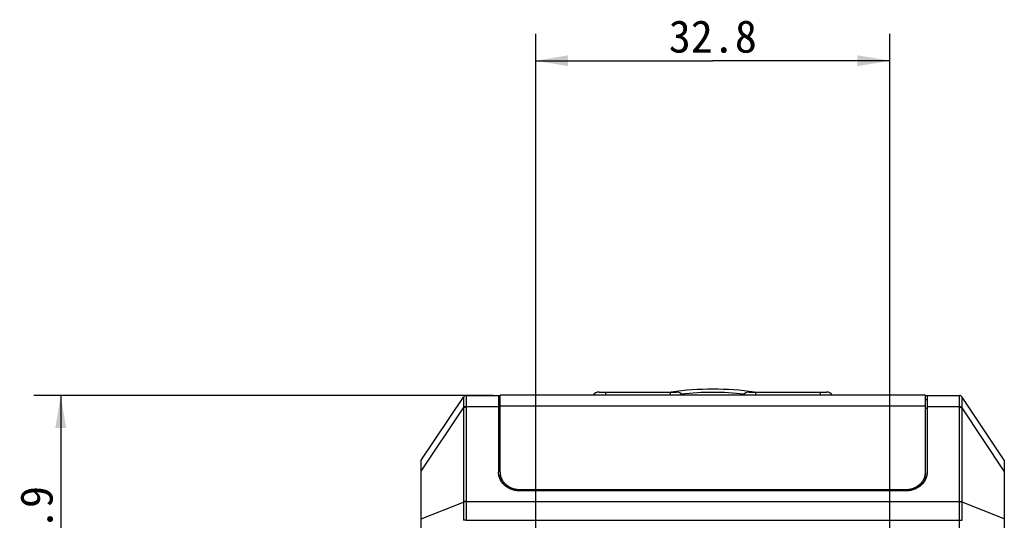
# Model space of a CAD drawing. Header units: millimetres. Extents: x 55 to 506, y 15 to 401.
# Tile 22 of 22: x 414 to 505, y 240 to 286. Entities that reach past the tile are written whole.
import ezdxf
from ezdxf.enums import TextEntityAlignment as Align

# ---------------------------------------------------------------- set-up
doc = ezdxf.new("R2010")
doc.units = ezdxf.units.MM
doc.header["$LTSCALE"] = 32.67
doc.layers.get('0').update_dxf_attribs({"linetype": 'CONTINUOUS'})
doc.layers.add('00_COMPONENTS', color=7, linetype='CONTINUOUS')
doc.layers.add('51__DRAFT_DIMS', color=7, linetype='CONTINUOUS')
doc.styles.get("Standard").update_dxf_attribs({"font": 'simfang.ttf'})
doc.dimstyles.new('DIMSTYLE_2', dxfattribs={"dimtxt": 3, "dimasz": 3, "dimexe": 2.5, "dimexo": 0.5, "dimgap": 0.75, "dimtad": 1, "dimdsep": 46, "dimtxsty": 'STANDARD', "dimblk": '_FILLED', "dimblk1": '_FILLED', "dimblk2": '_FILLED', "dimcen": 0.09, "dimclrt": 3, "dimazin": 2, "dimtp": 0.3, "dimtm": 0.3, "dimtfac": 1, "dimtofl": 0, "dimtmove": 0, "dimatfit": 3, "dimldrblk": '_FILLED', "dimfxl": 1, "dimtolj": 1, "dimarcsym": 0})
doc.dimstyles.new('DIMSTYLE_4', dxfattribs={"dimtxt": 3, "dimasz": 3, "dimexe": 2.5, "dimexo": 0.5, "dimgap": 0.75, "dimtad": 1, "dimdec": 1, "dimdsep": 46, "dimtxsty": 'STANDARD', "dimblk": '_FILLED', "dimblk1": '_FILLED', "dimblk2": '_FILLED', "dimcen": 0.09, "dimclrt": 3, "dimazin": 2, "dimtp": 0.2, "dimtm": 0.2, "dimtfac": 1, "dimtdec": 1, "dimtofl": 0, "dimtmove": 0, "dimatfit": 3, "dimldrblk": '_FILLED', "dimfxl": 1, "dimtolj": 1, "dimarcsym": 0})

# ---------------------------------------------------------------- blocks, each defined once
blk = doc.blocks.new('_FILLED')
at = {"color": 0, "linetype": 'ByBlock'}
blk.add_solid([(0, 0), (-1, 0.167), (-1, -0.167)], dxfattribs=at)
blk = doc.blocks.new('*D7')
at = {"layer": '51__DRAFT_DIMS', "color": 4, "transparency": 16777216}
for p, q in [((461.934, 232.567), (461.934, 284.758)), ((494.734, 232.567), (494.734, 284.758)), ((461.934, 282.258), (478.334, 282.258)), ((494.734, 282.258), (478.334, 282.258))]:
    blk.add_line(p, q, dxfattribs=at)
at = {"layer": '51__DRAFT_DIMS', "color": 4, "transparency": 16777216, "xscale": 3, "yscale": 3, "zscale": 3, "rotation": 180}
blk.add_blockref('_FILLED', (461.934, 282.258), dxfattribs=at)
at = {"layer": '51__DRAFT_DIMS', "color": 4, "transparency": 16777216, "xscale": 3, "yscale": 3, "zscale": 3}
blk.add_blockref('_FILLED', (494.734, 282.258), dxfattribs=at)
at = {"layer": '51__DRAFT_DIMS', "color": 3, "transparency": 16777216}
blk.add_text('32.8', height=3, dxfattribs=at).set_placement((478.334, 283.008), align=Align.CENTER)
blk = doc.blocks.new('*D9')
at = {"layer": '51__DRAFT_DIMS', "color": 4, "transparency": 16777216}
for p, q in [((457.984, 251.225), (415.439, 251.225)), ((417.939, 251.225), (417.939, 238.76)), ((417.939, 226.295), (417.939, 238.76)), ((457.887, 226.295), (415.439, 226.295))]:
    blk.add_line(p, q, dxfattribs=at)
at = {"layer": '51__DRAFT_DIMS', "color": 4, "transparency": 16777216, "xscale": 3, "yscale": 3, "zscale": 3}
for p, rotation in [((417.939, 251.225), 90), ((417.939, 226.295), 270)]:
    blk.add_blockref('_FILLED', p, dxfattribs=dict(at, rotation=rotation))
at = {"layer": '51__DRAFT_DIMS', "color": 3, "transparency": 16777216}
blk.add_text('24.9', height=3, rotation=90, dxfattribs=at).set_placement((417.189, 238.76), align=Align.CENTER)

msp = doc.modelspace()

# ---------------------------------------------------------------- linework, layer by layer
at = {"layer": '00_COMPONENTS', "color": 7}
for p, q in [((451.334, 245.225), (455.245, 251.091)), ((455.495, 251.225), (458.634, 251.225)), ((458.484, 251.225), (458.484, 244.126)), ((458.634, 250.825), (458.484, 250.825)), ((458.634, 244.124), (458.634, 251.25)), ((498.034, 251.25), (458.634, 251.25)), ((467.793, 251.55), (474.975, 251.55)), ((481.693, 251.55), (488.875, 251.55)), ((498.034, 244.124), (498.034, 251.25)), ((498.034, 251.225), (501.172, 251.225)), ((498.184, 250.825), (498.034, 250.825)), ((498.184, 251.225), (498.184, 244.126)), ((505.334, 245.225), (501.423, 251.091)), ((451.334, 169.225), (451.334, 245.225)), ((505.334, 245.225), (505.334, 169.225)), ((458.634, 244.062), (458.634, 243.915)), ((498.034, 244.062), (498.034, 243.915)), ((460.484, 242.512), (496.184, 242.512)), ((460.484, 242.45), (496.184, 242.45)), ((496.184, 242.385), (460.484, 242.385))]:
    msp.add_line(p, q, dxfattribs=at)
at = {"layer": '00_COMPONENTS', "color": 4}
for p, q in [((468.384, 251.55), (468.384, 251.25)), ((474.384, 251.55), (474.384, 251.25)), ((482.284, 251.55), (482.284, 251.25)), ((488.284, 251.55), (488.284, 251.25)), ((451.334, 244.21), (455.245, 250.076)), ((455.245, 250.076), (455.245, 241.354)), ((455.494, 250.142), (455.494, 241.42)), ((455.495, 250.208), (458.484, 250.208)), ((458.634, 250.012), (458.484, 250.012)), ((498.034, 250.244), (458.634, 250.244)), ((498.184, 250.012), (498.034, 250.012)), ((498.184, 250.208), (501.172, 250.208)), ((501.173, 241.42), (501.173, 250.142)), ((501.423, 241.354), (501.423, 250.076)), ((505.334, 244.21), (501.423, 250.076)), ((460.484, 242.385), (460.484, 242.512)), ((496.184, 242.385), (496.184, 242.512)), ((451.334, 239.812), (455.245, 241.354)), ((455.494, 241.403), (501.173, 241.403)), ((505.334, 239.812), (501.423, 241.354)), ((455.494, 239.682), (455.245, 239.683)), ((455.494, 239.682), (501.173, 239.682)), ((501.173, 239.682), (501.423, 239.683)), ((501.173, 238.404), (501.173, 239.663))]:
    msp.add_line(p, q, dxfattribs=at)
at = {"layer": '00_COMPONENTS', "color": 7}
for centre, radius, start, end in [((478.334, 223.825), 27.992, 82.08858, 97.91142), ((455.494, 250.925), 0.3, 90, 146.30993), ((467.793, 250.925), 0.625, 90, 148.66775), ((474.975, 250.925), 0.625, 31.33225, 90), ((481.693, 250.925), 0.625, 90, 148.66775), ((488.875, 250.925), 0.625, 31.33225, 90), ((501.173, 250.925), 0.3, 33.69007, 90), ((460.038, 244.124), 1.404, 180.00068, 182.30154), ((460.041, 244.062), 1.407, 180.00485, 185.98009), ((460.04, 244.124), 1.406, 182.30109, 182.50165), ((460.044, 244.124), 1.41, 182.50611, 188.43429), ((460.05, 244.125), 1.416, 188.4339, 189.16318), ((496.618, 244.125), 1.416, 350.83682, 351.5661), ((496.623, 244.124), 1.41, 351.56571, 357.49389), ((496.626, 244.062), 1.407, 354.01991, 359.99515), ((496.628, 244.124), 1.406, 357.49835, 357.69891), ((496.63, 244.124), 1.404, 357.69846, 359.99932)]:
    msp.add_arc(centre, radius, start, end, dxfattribs=at)
at = {"layer": '00_COMPONENTS', "color": 4}
for centre, radius, start, end in [((455.495, 250.925), 0.3, 90.0026, 146.84434), ((478.334, 223.825), 27.692, 83.96941, 96.03059), ((501.172, 250.925), 0.3, 33.15566, 89.9974), ((457.956, 250.135), 2.712, 179.75182, 181.23193), ((458.091, 250.142), 2.596, 178.53389, 179.99773), ((498.577, 250.142), 2.596, 0.00227, 1.46611), ((498.711, 250.135), 2.712, 358.76807, 0.24818), ((459.426, 241.327), 4.181, 179.63226, 179.87261), ((459.397, 241.42), 3.902, 180.00003, 180.24446), ((497.271, 241.42), 3.902, 359.75554, 359.99997), ((497.242, 241.327), 4.181, 0.12739, 0.36774), ((460.708, 239.694), 5.463, 180.11145, 180.32172), ((460.642, 239.663), 5.147, 179.78714, 179.99998), ((496.026, 239.663), 5.147, 0.00002, 0.21286), ((495.96, 239.694), 5.463, 359.67828, 359.88855)]:
    msp.add_arc(centre, radius, start, end, dxfattribs=at)
for points, knots in [([(455.244, 251.089), (455.244, 251.088), (455.244, 251.086), (455.244, 251.078), (455.243, 251.064), (455.242, 251.041), (455.241, 251.011), (455.24, 250.974), (455.239, 250.929), (455.238, 250.878), (455.238, 250.796), (455.239, 250.679), (455.241, 250.52), (455.244, 250.34), (455.244, 250.213), (455.244, 250.146)], [0, 0, 0, 0, 0.002872, 0.007804, 0.023808, 0.047874, 0.07984, 0.119528, 0.166749, 0.2213, 0.282963, 0.42666, 0.595731, 0.787757, 1, 1, 1, 1]), ([(455.495, 251.225), (455.496, 251.225), (455.497, 251.223), (455.497, 251.22), (455.498, 251.214), (455.498, 251.203), (455.499, 251.183), (455.499, 251.153), (455.498, 251.114), (455.498, 251.067), (455.498, 251.012), (455.498, 250.95), (455.498, 250.879), (455.498, 250.772), (455.499, 250.621), (455.498, 250.422), (455.497, 250.282), (455.495, 250.208)], [0, 0, 0, 0, 0.001527, 0.004847, 0.010235, 0.017734, 0.039078, 0.068823, 0.106844, 0.152976, 0.207017, 0.268731, 0.33785, 0.414072, 0.586466, 0.782913, 1, 1, 1, 1]), ([(501.172, 250.208), (501.171, 250.282), (501.169, 250.422), (501.169, 250.621), (501.169, 250.772), (501.169, 250.879), (501.169, 250.95), (501.169, 251.012), (501.169, 251.067), (501.169, 251.114), (501.169, 251.153), (501.169, 251.183), (501.169, 251.203), (501.17, 251.214), (501.17, 251.22), (501.171, 251.223), (501.172, 251.225), (501.172, 251.225)], [0, 0, 0, 0, 0.217082, 0.413527, 0.585923, 0.662145, 0.731265, 0.792979, 0.847021, 0.893153, 0.931175, 0.960921, 0.982265, 0.989764, 0.995153, 0.998473, 1, 1, 1, 1]), ([(501.423, 250.146), (501.423, 250.213), (501.424, 250.34), (501.426, 250.52), (501.429, 250.679), (501.43, 250.796), (501.429, 250.878), (501.429, 250.929), (501.428, 250.974), (501.427, 251.011), (501.425, 251.041), (501.424, 251.064), (501.423, 251.078), (501.423, 251.086), (501.423, 251.088), (501.423, 251.089)], [0, 0, 0, 0, 0.212239, 0.404263, 0.573335, 0.717033, 0.778696, 0.833248, 0.88047, 0.920158, 0.952124, 0.976192, 0.992196, 0.997128, 1, 1, 1, 1]), ([(455.495, 250.208), (455.447, 250.209), (455.377, 250.203), (455.294, 250.176), (455.259, 250.157), (455.244, 250.146)], [0, 0, 0, 0, 0.547514, 0.790209, 1, 1, 1, 1]), ([(455.494, 250.142), (455.447, 250.142), (455.377, 250.134), (455.294, 250.107), (455.259, 250.087), (455.245, 250.076)], [0, 0, 0, 0, 0.545485, 0.788705, 1, 1, 1, 1]), ([(501.172, 250.208), (501.22, 250.209), (501.29, 250.203), (501.373, 250.176), (501.409, 250.157), (501.423, 250.146)], [0, 0, 0, 0, 0.547514, 0.790209, 1, 1, 1, 1]), ([(501.173, 250.142), (501.221, 250.142), (501.29, 250.134), (501.373, 250.107), (501.408, 250.087), (501.423, 250.076)], [0, 0, 0, 0, 0.545485, 0.788705, 1, 1, 1, 1]), ([(455.245, 241.337), (455.244, 241.207), (455.243, 240.94), (455.242, 240.389), (455.244, 239.968), (455.245, 239.683)], [0, 0, 0, 0, 0.235767, 0.483593, 1, 1, 1, 1]), ([(455.494, 241.42), (455.447, 241.42), (455.377, 241.412), (455.294, 241.384), (455.259, 241.365), (455.245, 241.354)], [0, 0, 0, 0, 0.545485, 0.788705, 1, 1, 1, 1]), ([(455.494, 241.403), (455.447, 241.403), (455.377, 241.395), (455.294, 241.367), (455.259, 241.348), (455.245, 241.337)], [0, 0, 0, 0, 0.545351, 0.78862, 1, 1, 1, 1]), ([(455.494, 241.403), (455.495, 241.268), (455.495, 240.991), (455.495, 240.417), (455.495, 239.979), (455.494, 239.682)], [0, 0, 0, 0, 0.235196, 0.483009, 1, 1, 1, 1]), ([(501.173, 239.682), (501.172, 239.979), (501.172, 240.417), (501.172, 240.991), (501.173, 241.268), (501.173, 241.403)], [0, 0, 0, 0, 0.516989, 0.764803, 1, 1, 1, 1]), ([(501.173, 241.42), (501.221, 241.42), (501.29, 241.412), (501.373, 241.384), (501.408, 241.365), (501.423, 241.354)], [0, 0, 0, 0, 0.545485, 0.788705, 1, 1, 1, 1]), ([(501.173, 241.403), (501.221, 241.403), (501.29, 241.395), (501.373, 241.367), (501.408, 241.348), (501.423, 241.337)], [0, 0, 0, 0, 0.545351, 0.78862, 1, 1, 1, 1]), ([(501.423, 239.683), (501.423, 239.968), (501.425, 240.389), (501.424, 240.94), (501.423, 241.207), (501.423, 241.337)], [0, 0, 0, 0, 0.516406, 0.764232, 1, 1, 1, 1])]:
    msp.add_open_spline(points, degree=3, knots=knots, dxfattribs=at)
for points in [[(455.245, 251.091), (455.244, 251.091), (455.244, 251.09), (455.244, 251.089)], [(501.423, 251.089), (501.423, 251.09), (501.423, 251.091), (501.423, 251.091)]]:
    msp.add_open_spline(points, degree=3, dxfattribs=at)
at = {"layer": '00_COMPONENTS', "color": 7}
for points, knots in [([(460.484, 242.385), (460.353, 242.385), (460.157, 242.401), (459.903, 242.457), (459.658, 242.533), (459.369, 242.667), (459.064, 242.884), (458.813, 243.149), (458.626, 243.452), (458.51, 243.782), (458.484, 244.012), (458.484, 244.126)], [0, 0, 0, 0, 0.133308, 0.199641, 0.26553, 0.395357, 0.522158, 0.6456, 0.765856, 0.883615, 1, 1, 1, 1]), ([(460.484, 242.45), (460.37, 242.45), (460.143, 242.469), (459.813, 242.55), (459.507, 242.683), (459.232, 242.863), (459.001, 243.083), (458.819, 243.338), (458.694, 243.618), (458.652, 243.817), (458.641, 243.916)], [0, 0, 0, 0, 0.132737, 0.264403, 0.394051, 0.520967, 0.644775, 0.765506, 0.883628, 1, 1, 1, 1]), ([(458.652, 243.899), (458.667, 243.804), (458.718, 243.614), (458.851, 243.348), (459.036, 243.107), (459.266, 242.898), (459.536, 242.73), (459.835, 242.605), (460.154, 242.529), (460.374, 242.512), (460.484, 242.512)], [0, 0, 0, 0, 0.116418, 0.234746, 0.355715, 0.479687, 0.606632, 0.736158, 0.867578, 1, 1, 1, 1]), ([(498.184, 244.126), (498.184, 244.012), (498.158, 243.782), (498.042, 243.452), (497.854, 243.149), (497.603, 242.884), (497.298, 242.667), (497.01, 242.533), (496.765, 242.457), (496.51, 242.401), (496.314, 242.385), (496.184, 242.385)], [0, 0, 0, 0, 0.116385, 0.234144, 0.3544, 0.477842, 0.604643, 0.73447, 0.800359, 0.866692, 1, 1, 1, 1]), ([(498.026, 243.916), (498.016, 243.817), (497.973, 243.618), (497.848, 243.338), (497.667, 243.083), (497.435, 242.863), (497.161, 242.683), (496.854, 242.55), (496.525, 242.469), (496.297, 242.45), (496.184, 242.45)], [0, 0, 0, 0, 0.116372, 0.234494, 0.355225, 0.479033, 0.605949, 0.735597, 0.867263, 1, 1, 1, 1]), ([(496.184, 242.512), (496.294, 242.512), (496.513, 242.529), (496.833, 242.605), (497.132, 242.73), (497.401, 242.898), (497.632, 243.107), (497.816, 243.348), (497.949, 243.614), (498, 243.804), (498.016, 243.899)], [0, 0, 0, 0, 0.132422, 0.263842, 0.393368, 0.520313, 0.644285, 0.765254, 0.883582, 1, 1, 1, 1])]:
    msp.add_open_spline(points, degree=3, knots=knots, dxfattribs=at)

# ---------------------------------------------------------------- dimensions: what is measured, and where the dimension line sits
at = {"layer": '51__DRAFT_DIMS', "color": 4}
dim = msp.add_linear_dim(base=(494.734, 282.258), p1=(461.934, 232.067), p2=(494.734, 232.067), dimstyle='DIMSTYLE_2', dxfattribs=at)
dim.commit()
dim.dimension.update_dxf_attribs({"geometry": '*D7', "text_midpoint": (478.301, 282.258), "dimtype": 160})
dim = msp.add_linear_dim(base=(417.939, 251.225), p1=(458.387, 226.295), p2=(458.484, 251.225), angle=90, dimstyle='DIMSTYLE_4', dxfattribs=at)
dim.commit()
dim.dimension.update_dxf_attribs({"geometry": '*D9', "text_midpoint": (417.939, 238.716), "dimtype": 160})

doc.saveas('drawing.dxf')
